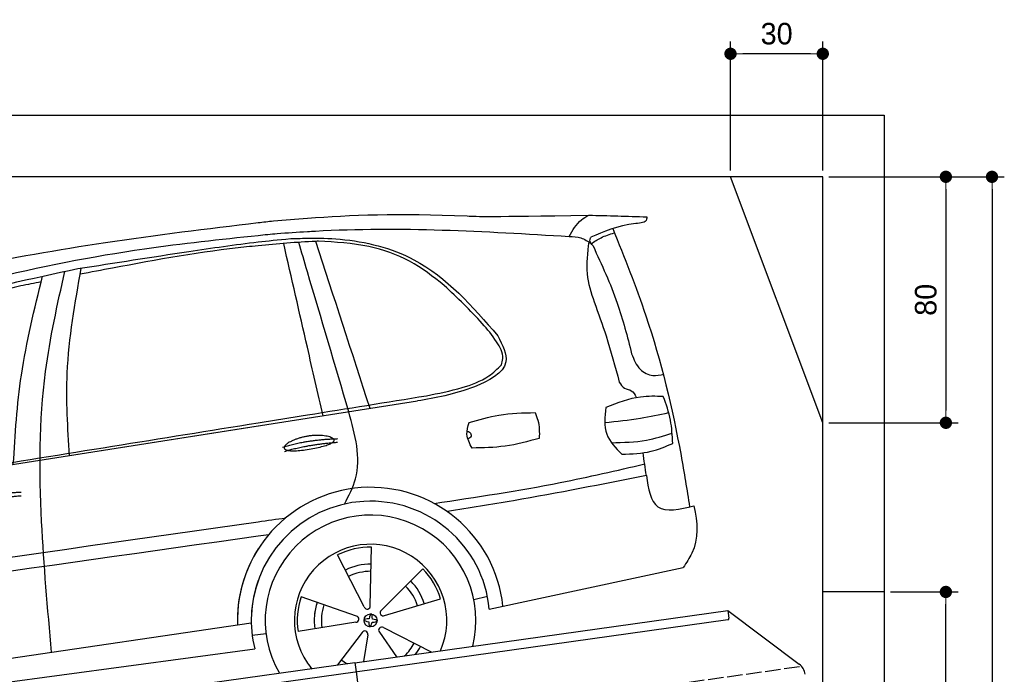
# Model space of a CAD drawing. Extents: x 13 to 6414, y -100 to 6201.
# Tile 6 of 6: x 3214 to 6414, y 4072 to 6201. Entities that reach past the tile are written whole.
import ezdxf

# ---------------------------------------------------------------- set-up
doc = ezdxf.new("R2010")
doc.units = 0
doc.header["$LTSCALE"] = 10
doc.header["$MEASUREMENT"] = 0
doc.linetypes.add('GEN3', pattern=[6.25, 5, -1.25])
doc.layers.get('0').update_dxf_attribs({"linetype": 'CONTINUOUS'})
doc.layers.get('DEFPOINTS').update_dxf_attribs({"linetype": 'CONTINUOUS'})
doc.layers.add('3', color=6, linetype='GEN3')
doc.layers.add('CAR', color=1, linetype='CONTINUOUS')
doc.layers.add('AM_0', color=7, linetype='CONTINUOUS', lineweight=30)
doc.layers.add('AM_5', color=3, linetype='CONTINUOUS', lineweight=15)
doc.dimstyles.new('KLAUS_DXF', dxfattribs={"dimscale": 20, "dimtxt": 3.5, "dimasz": 2, "dimexe": 2, "dimexo": 1, "dimgap": 1.5, "dimtad": 1, "dimlfac": 0.1, "dimdsep": 46, "dimtxsty": 'STANDARD', "dimblk": 'DOT', "dimcen": 2, "dimclrd": 256, "dimclre": 256, "dimclrt": 2, "dimadec": 0, "dimazin": 0, "dimtfac": 1, "dimtmove": 2, "dimatfit": 3, "dimfxl": 1, "dimtolj": 1, "dimarcsym": 0})

# ---------------------------------------------------------------- blocks, each defined once
blk = doc.blocks.new('_DOT')
at = {"color": 0, "linetype": 'ByBlock'}
blk.add_line((-0.5, 0), (-1, 0), dxfattribs=at)
at = {"color": 0, "linetype": 'ByBlock', "const_width": 0.5}
blk.add_lwpolyline([(-0.25, 0, 1), (0.25, 0, 1)], format="xyb", close=True, dxfattribs=at)
blk = doc.blocks.new('*D5')
at = {"layer": 'AM_5', "lineweight": -2, "transparency": 16777216}
for p, q in [((5524.1, 5710), (5524.1, 6130)), ((5824.1, 5710), (5824.1, 6130)), ((5784.1, 6090), (5564.1, 6090))]:
    blk.add_line(p, q, dxfattribs=at)
at = {"layer": 'DEFPOINTS', "color": 0, "transparency": 16777216}
for p in [(5524.1, 6090), (5524.1, 5690), (5824.1, 5690)]:
    blk.add_point(p, dxfattribs=at)
at = {"layer": 'AM_5', "lineweight": -2, "transparency": 16777216, "xscale": 40, "yscale": 40, "zscale": 40, "rotation": 180}
blk.add_blockref('_DOT', (5524.1, 6090), dxfattribs=at)
at = {"layer": 'AM_5', "lineweight": -2, "transparency": 16777216, "xscale": 40, "yscale": 40, "zscale": 40}
blk.add_blockref('_DOT', (5824.1, 6090), dxfattribs=at)
at = {"layer": 'AM_5', "color": 2, "transparency": 16777216, "insert": (5674.1, 6155), "char_height": 70, "attachment_point": 5}
blk.add_mtext('\\A1;30', dxfattribs=at)
blk = doc.blocks.new('*D7')
at = {"layer": 'AM_5', "lineweight": -2, "transparency": 16777216}
for p, q in [((5844.1, 5690), (6264.1, 5690)), ((6224.1, 5650), (6224.1, 4930)), ((5844.1, 4890), (6264.1, 4890))]:
    blk.add_line(p, q, dxfattribs=at)
at = {"layer": 'DEFPOINTS', "color": 0, "transparency": 16777216}
for p in [(5824.1, 5690), (5824.1, 4890), (6224.1, 4890)]:
    blk.add_point(p, dxfattribs=at)
at = {"layer": 'AM_5', "lineweight": -2, "transparency": 16777216, "xscale": 40, "yscale": 40, "zscale": 40}
for p, rotation in [((6224.1, 5690), 90), ((6224.1, 4890), 270)]:
    blk.add_blockref('_DOT', p, dxfattribs=dict(at, rotation=rotation))
at = {"layer": 'AM_5', "color": 2, "transparency": 16777216, "insert": (6159.1, 5290), "char_height": 70, "attachment_point": 5, "rotation": 90}
blk.add_mtext('\\A1;80', dxfattribs=at)
blk = doc.blocks.new('*D10')
at = {"layer": 'AM_5', "lineweight": -2, "transparency": 16777216}
for p, q in [((6044.1, 4340), (6264.1, 4340)), ((6224.1, 2280), (6224.1, 4300)), ((6304.1, 2240), (6184.1, 2240))]:
    blk.add_line(p, q, dxfattribs=at)
at = {"layer": 'DEFPOINTS', "color": 0, "transparency": 16777216}
for p in [(6024.1, 4340), (6224.1, 4340), (6324.1, 2240)]:
    blk.add_point(p, dxfattribs=at)
at = {"layer": 'AM_5', "lineweight": -2, "transparency": 16777216, "xscale": 40, "yscale": 40, "zscale": 40}
for p, rotation in [((6224.1, 4340), 90), ((6224.1, 2240), 270)]:
    blk.add_blockref('_DOT', p, dxfattribs=dict(at, rotation=rotation))
at = {"layer": 'AM_5', "color": 2, "transparency": 16777216, "insert": (6159.1, 3290), "char_height": 70, "attachment_point": 5, "rotation": 90}
blk.add_mtext('\\A1;210', dxfattribs=at)
blk = doc.blocks.new('*D13')
at = {"layer": 'AM_5', "lineweight": -2, "transparency": 16777216}
for p, q in [((5844.1, 5690), (6414.1, 5690)), ((6374.1, 5650), (6374.1, 2280)), ((6344.1, 2240), (6414.1, 2240))]:
    blk.add_line(p, q, dxfattribs=at)
at = {"layer": 'DEFPOINTS', "color": 0, "transparency": 16777216}
for p in [(5824.1, 5690), (6324.1, 2240), (6374.1, 2240)]:
    blk.add_point(p, dxfattribs=at)
at = {"layer": 'AM_5', "lineweight": -2, "transparency": 16777216, "xscale": 40, "yscale": 40, "zscale": 40}
for p, rotation in [((6374.1, 5690), 90), ((6374.1, 2240), 270)]:
    blk.add_blockref('_DOT', p, dxfattribs=dict(at, rotation=rotation))
at = {"layer": 'AM_5', "color": 2, "transparency": 16777216, "insert": (6309.1, 3965), "char_height": 70, "attachment_point": 5, "rotation": 90}
blk.add_mtext('\\A1;345', dxfattribs=at)
blk = doc.blocks.new('OG_car')
at = {"layer": 'CAR'}
for p, q in [((46022.7, 4682.6), (47153.8, 4860.2)), ((45061.6, 4531.7), (46636.2, 4778.9)), ((47000.7, 4194.8), (47004.6, 4385)), ((46981.1, 4190.3), (46894.3, 4359.6)), ((47036.7, 4179.5), (47170.9, 4314.4)), ((47387.5, 4183.1), (48017.8, 4318.6)), ((47337, 4215.1), (47381.3, 4225.8)), ((46955.4, 4160.7), (46775.7, 4223.2)), ((47047.1, 4162.2), (47229.2, 4217.3)), ((44640.5, 3847.7), (46613.9, 4138.9)), ((46953.7, 4140.7), (46765.8, 4110.4)), ((46616.8, 4098.5), (46661.7, 4104)), ((46973.8, 4107.1), (46893.9, 4001.7)), ((46992.3, 4099.3), (46978.8, 4012.7)), ((47030.5, 4108.1), (47086.3, 4027.8)), ((47043.7, 4123.2), (47200.5, 4043.8)), ((44649.3, 3788.6), (46624.9, 4054.7))]:
    blk.add_line(p, q, dxfattribs=at)
blk.add_circle((47001.5, 4146.6), 21.1, dxfattribs=at)
for centre, radius, start, end in [((47001.5, 4146.6), 432.9, 6.1147, 181.8976), ((47001.5, 4146.6), 387.7, 5.4095, 181.1357), ((47001.5, 4146.6), 342.5, 345.788, 210.0313), ((47001.5, 4146.6), 247.7, 336.4925, 219.2366), ((47001.5, 4146.6), 238.4, 89.2481, 116.7191), ((47001.5, 4146.6), 432.9, 147.5436, 181.8527), ((47001.5, 4146.6), 183.1, 89.3778, 116.5894), ((47001.5, 4146.6), 159.7, 89.4618, 116.5094), ((47001.5, 4146.6), 238.4, 17.2481, 44.7191), ((47001.5, 4146.6), 387.7, 160.4314, 193.723), ((47001.5, 4146.6), 159.7, 17.4604, 44.5093), ((47001.5, 4146.6), 183.1, 17.3778, 44.5894), ((47001.5, 4146.6), 238.4, 161.2481, 188.7191), ((47001.5, 4146.6), 183.1, 161.3778, 188.5894), ((47001.5, 4146.6), 183.1, 161.3778, 174.5764), ((47001.5, 4146.6), 159.7, 161.4601, 188.507), ((46990.7, 4193.6), 10.1, 199.3839, 6.5833), ((46953.4, 4150.8), 10.1, 271.3839, 78.5833), ((47042.9, 4171.4), 10.1, 127.3839, 294.5833), ((46982.6, 4102.2), 10.1, 343.3839, 150.5833), ((47037.9, 4114.9), 10.1, 55.3839, 222.5833), ((47001.5, 4146.6), 159.7, 313.864, 332.5068), ((47001.5, 4146.6), 183.1, 323.016, 332.5894), ((47001.5, 4146.6), 247.7, 214.0209, 219.944), ((47001.5, 4146.6), 159.7, 233.4577, 241.5282)]:
    blk.add_arc(centre, radius, start, end, dxfattribs=at)
for centre, major_axis, ratio, start_param, end_param in [((47001.5, 4146.6), (2, 21), 0.26044, 4.945458, 7.62088), ((47001.5, 4146.4), (-21, 2), 0.248275, 4.968287, 7.599306), ((47001.5, 4146.6), (2, 21), 0.26044, 8.106084, 10.743517), ((47001.5, 4146.4), (-21, 2), 0.248275, 8.109253, 10.739069)]:
    blk.add_ellipse(centre, major_axis=major_axis, ratio=ratio, start_param=start_param, end_param=end_param, dxfattribs=at)
for points, degree, knots in [([(45679.6, 5297.1), (45832.8, 5324.7), (46150.2, 5381.9), (46470.4, 5420.4), (46636.2, 5440.1), (46636.2, 5440.1), (46636.2, 5440.1), (46636.2, 5440.1), (46652.7, 5442.1), (46669.3, 5444), (46685.8, 5446)], 3, [0, 0, 0, 0, 466.632282, 967.371588, 967.371588, 967.371588, 967.371592, 967.371592, 967.371592, 1017.357301, 1017.357301, 1017.357301, 1017.357301]), ([(46685.8, 5446), (46722.6, 5448.8), (46759.4, 5451.7), (46796.2, 5454.5), (46796.2, 5454.5), (46796.2, 5454.5), (46796.2, 5454.5), (46934.8, 5465.2), (47114.3, 5472.5), (47383.1, 5458.6), (47710.6, 5464.6)], 3, [38.084472, 38.084472, 38.084472, 38.084472, 143.09807, 143.09807, 143.09807, 143.098779, 143.098779, 143.098779, 538.666722, 596.829105, 596.829105, 596.829105, 596.829105]), ([(47647.4, 5395.3), (47658.6, 5415.3), (47674.5, 5443.8), (47702.3, 5459.8), (47710.6, 5464.6)], 3, [0, 0, 0, 0, 66.777298, 95.11474, 95.11474, 95.11474, 95.11474]), ([(47899, 5459.1), (47899.1, 5456.2), (47899.4, 5440.2), (47811.3, 5434.2), (47759.3, 5411.1), (47717.6, 5392.5)], 3, [0, 0, 0, 0, 8.187291, 45.663788, 198.394209, 198.394209, 198.394209, 198.394209]), ([(46697.9, 5405.1), (46730.7, 5407.1), (46763.4, 5409.2), (46796.2, 5411.3), (46796.2, 5411.3), (46796.2, 5411.3), (46796.2, 5411.3), (46804.8, 5411.8), (47088, 5428.8), (47372, 5411.8), (47647.4, 5395.3)], 3, [33.974267, 33.974267, 33.974267, 33.974267, 132.453316, 132.453316, 132.453316, 132.453552, 132.453552, 132.453552, 158.309481, 983.905115, 983.905115, 983.905115, 983.905115]), ([(47788.9, 5420.9), (47826.5, 5327), (47922.2, 5088.2), (47996, 4781.7), (48029.6, 4571.8), (48038.5, 4516)], 3, [0, 0, 0, 0, 303.239039, 771.524515, 941.039833, 941.039833, 941.039833, 941.039833]), ([(44615.4, 4513.3), (44692.2, 4599.4), (44871, 4800.1), (45226.4, 5109.2), (45736.2, 5259.5), (46216.5, 5354.4), (46512.7, 5385.9), (46636.2, 5398.7), (46636.2, 5398.7), (46636.2, 5398.7), (46636.2, 5398.7), (46656.8, 5400.8), (46677.4, 5402.9), (46697.9, 5405.1)], 3, [0, 0, 0, 0, 346.68192, 807.884848, 1388.232006, 1908.996141, 2281.102326, 2281.102326, 2281.102326, 2281.10234, 2281.10234, 2281.10234, 2343.113614, 2343.113614, 2343.113614, 2343.113614]), ([(46050.2, 5290.8), (46170.3, 5309.5), (46365.3, 5340), (46560.7, 5368.7), (46636.2, 5377.3), (46636.2, 5377.3), (46636.2, 5377.3), (46636.2, 5377.3), (46667.6, 5380.9), (46699, 5384.4), (46742.1, 5388.3)], 3, [0, 0, 0, 0, 364.415294, 592.333037, 592.333037, 592.333037, 592.333317, 592.333317, 592.333317, 687.124495, 687.124495, 687.124495, 687.124495]), ([(46823.6, 5379.2), (46760.4, 5376.6), (46698.3, 5370.8), (46636.2, 5364.9), (46636.2, 5364.9), (46636.2, 5364.9), (46636.2, 5364.9), (46623.5, 5363.7), (46464.7, 5348), (46272.1, 5313.1), (46092.7, 5278.9), (46057.6, 5272.1)], 3, [9.24495, 9.24495, 9.24495, 9.24495, 196.455545, 196.455545, 196.455545, 196.455824, 196.455824, 196.455824, 234.842737, 675.336927, 782.526221, 782.526221, 782.526221, 782.526221]), ([(46742.1, 5388.3), (46752.3, 5388.5), (46774.3, 5389), (46796.2, 5389.5), (46796.2, 5389.5), (46796.2, 5389.5), (46796.2, 5389.5), (46831.5, 5390.3), (46950.1, 5387.6), (47193.7, 5327.1), (47332.5, 5167.5), (47415.3, 5072.3)], 3, [687.033533, 687.033533, 687.033533, 687.033533, 752.793386, 752.793386, 752.793386, 752.794261, 752.794261, 752.794261, 858.633344, 1107.710606, 1476.062589, 1476.062589, 1476.062589, 1476.062589]), ([(47241.1, 5235.9), (47204.8, 5264.4), (47131.5, 5321.8), (46989.1, 5370.9), (46887.2, 5376.6), (46832.1, 5379.7)], 3, [0, 0, 0, 0, 137.813386, 277.828549, 443.014315, 443.014315, 443.014315, 443.014315]), ([(47647.4, 5395.3), (47660.4, 5394.9), (47686.6, 5394.2), (47708.1, 5379.2), (47718.9, 5371.6)], 3, [0, 0, 0, 0, 38.233155, 76.758591, 76.758591, 76.758591, 76.758591]), ([(47710.6, 5377.3), (47706.3, 5342.5), (47697.9, 5276), (47718.5, 5212.4), (47728.3, 5182.1)], 3, [0, 0, 0, 0, 103.842931, 198.172455, 198.172455, 198.172455, 198.172455]), ([(47724.7, 5364.3), (47719.5, 5370.5), (47711.9, 5379.4), (47716.3, 5389.4), (47717.6, 5392.5)], 3, [0, 0, 0, 0, 21.450104, 31.11406, 31.11406, 31.11406, 31.11406]), ([(47718.9, 5371.6), (47729.2, 5378.6), (47752.3, 5394.1), (47778.8, 5402.2), (47793.4, 5406.7)], 3, [0, 0, 0, 0, 37.318817, 82.743489, 82.743489, 82.743489, 82.743489]), ([(46847, 4812), (46830.1, 4886.3), (46813.1, 4960.5), (46796.2, 5034.8), (46770.5, 5147.4), (46744.8, 5260.1), (46719.1, 5372.4)], 3, [0, 0, 0, 0, 228.459323, 228.459323, 228.459323, 575.112582, 575.112582, 575.112582, 575.112582]), ([(46930.8, 4825.2), (46886, 4977), (46841.1, 5128.8), (46796.2, 5280.7), (46786.7, 5312.9), (46777.2, 5345.1), (46768, 5376.1)], 3, [0, 0, 0, 0, 474.958313, 474.958313, 474.958313, 575.719805, 575.719805, 575.719805, 575.719805]), ([(47724.7, 5364.3), (47753, 5303.2), (47805.4, 5190), (47836.1, 5069.2), (47850.2, 5013.6)], 3, [0, 0, 0, 0, 201.438367, 373.256423, 373.256423, 373.256423, 373.256423]), ([(44854.6, 4589.7), (44898.5, 4653.1), (45003.5, 4805), (45239.8, 5032.6), (45612.4, 5197.7), (45899, 5258.6), (46050.2, 5290.8)], 3, [0, 0, 0, 0, 231.40141, 553.995069, 969.143657, 1432.987613, 1432.987613, 1432.987613, 1432.987613]), ([(45964.8, 4043.1), (45952, 4184.6), (45924.7, 4487.8), (45924, 4906.4), (45983.6, 5173.6), (46007.8, 5281.7)], 3, [0, 0, 0, 0, 426.563346, 914.171926, 1245.997244, 1245.997244, 1245.997244, 1245.997244]), ([(46022.7, 4682.6), (46017.2, 4772.2), (46004.7, 4976.9), (46040.9, 5178.9), (46061.3, 5292.5)], 3, [0, 0, 0, 0, 268.372728, 613.019755, 613.019755, 613.019755, 613.019755]), ([(45840.3, 4654), (45846.4, 4751.2), (45859.3, 4958.1), (45909.2, 5159.4), (45935.6, 5266.1)], 3, [0, 0, 0, 0, 291.549873, 620.666388, 620.666388, 620.666388, 620.666388]), ([(45864.3, 5234.6), (45752.9, 5204.5), (45566.2, 5154.1), (45286.4, 5026.3), (45096.6, 4863.7), (44966.5, 4700), (44907.7, 4623.5), (44882.5, 4590.7)], 3, [0, 0, 0, 0, 345.952761, 579.243774, 917.237575, 1082.226642, 1206.634395, 1206.634395, 1206.634395, 1206.634395]), ([(47427, 4977.4), (47428.9, 4984.5), (47436, 5010.4), (47408.9, 5060.1), (47344.8, 5137.4), (47283.8, 5195.4), (47241.1, 5235.9)], 3, [0, 0, 0, 0, 21.63267, 79.101744, 154.578408, 329.631164, 329.631164, 329.631164, 329.631164]), ([(47728.3, 5182.1), (47741.7, 5145.4), (47772.8, 5059.9), (47796.4, 4972), (47809.8, 4921.8)], 3, [0, 0, 0, 0, 117.044281, 272.808392, 272.808392, 272.808392, 272.808392]), ([(47415.3, 5072.3), (47430.7, 5042.2), (47468.5, 4968.2), (47311.9, 4887), (47212.7, 4870.2), (47153.8, 4860.2)], 3, [0, 0, 0, 0, 88.94167, 219.215963, 410.14259, 410.14259, 410.14259, 410.14259]), ([(47850.2, 5013.6), (47857.3, 4995.2), (47870, 4962.3), (47915.8, 4938.8), (47942.7, 4944.9), (47954.6, 4947.5)], 3, [0, 0, 0, 0, 57.53796, 102.857681, 138.834101, 138.834101, 138.834101, 138.834101]), ([(47182.8, 4877.1), (47221.7, 4884.8), (47291.3, 4898.6), (47377.5, 4930.2), (47413.7, 4964.8), (47427, 4977.4)], 3, [0, 0, 0, 0, 119.350241, 213.76628, 268.436981, 268.436981, 268.436981, 268.436981]), ([(47809.8, 4921.8), (47814.7, 4913.8), (47824, 4898.8), (47852.6, 4896.8), (47860.5, 4881), (47864.8, 4872.6)], 3, [0, 0, 0, 0, 26.820911, 49.860546, 76.220289, 76.220289, 76.220289, 76.220289]), ([(46636.2, 4789.3), (46689.5, 4797.8), (46742.9, 4806.4), (46796.2, 4815), (46925.1, 4835.7), (47053.9, 4856.4), (47182.8, 4877.1)], 3, [960.260796, 960.260796, 960.260796, 960.260796, 1122.314931, 1122.314931, 1122.314931, 1513.861568, 1513.861568, 1513.861568, 1513.861568]), ([(47953.1, 4874.7), (47928.2, 4875.5), (47863.9, 4877.4), (47803.7, 4853.6), (47766.7, 4839)], 3, [0, 0, 0, 0, 73.852523, 191.438564, 191.438564, 191.438564, 191.438564]), ([(47983.5, 4722.4), (47982.3, 4747.7), (47980, 4800.1), (47962.2, 4849.3), (47953.1, 4874.7)], 3, [0, 0, 0, 0, 75.744219, 156.148987, 156.148987, 156.148987, 156.148987]), ([(47766.7, 4839), (47763.2, 4808.7), (47756.4, 4749.6), (47798.2, 4707.8), (47818.6, 4687.4)], 3, [0, 0, 0, 0, 86.532332, 168.301886, 168.301886, 168.301886, 168.301886]), ([(46916.3, 4524.8), (46930.7, 4552), (46980, 4645), (46951.2, 4750.5), (46930.8, 4825.2)], 3, [0, 0, 0, 0, 90.204372, 309.16543, 309.16543, 309.16543, 309.16543]), ([(47321.7, 4789.9), (47353.8, 4799.5), (47423.7, 4820.4), (47496.7, 4821.6), (47536.2, 4822.3)], 3, [0, 0, 0, 0, 100.056023, 217.859664, 217.859664, 217.859664, 217.859664]), ([(47536.2, 4822.3), (47539.7, 4814.1), (47550.9, 4787.7), (47550.3, 4758.7), (47549.9, 4738.7)], 3, [0, 0, 0, 0, 26.6223, 85.461549, 85.461549, 85.461549, 85.461549]), ([(47763.1, 4790.1), (47801.7, 4794), (47871.5, 4800.9), (47940, 4815.8), (47970.5, 4822.4)], 3, [0, 0, 0, 0, 116.515486, 210.119493, 210.119493, 210.119493, 210.119493]), ([(47331.6, 4707.1), (47323.7, 4721.8), (47309.3, 4748.4), (47317.9, 4777.1), (47321.7, 4789.9)], 3, [0, 0, 0, 0, 47.913726, 86.500526, 86.500526, 86.500526, 86.500526]), ([(46721, 4706.9), (46719.3, 4715), (46738.5, 4733.5), (46818.6, 4762.2), (46914.5, 4739), (46889.5, 4715.3), (46747.6, 4690.3), (46722.7, 4698.8), (46721, 4706.9)], 5, [0, 0, 0, 0, 0, 0, 0.300106, 0.500106, 0.700106, 1, 1, 1, 1, 1, 1]), ([(47315, 4761.1), (47318.1, 4760.8), (47326, 4759.9), (47331.7, 4743.7), (47322.5, 4738.9), (47317.9, 4736.5)], 3, [0, 0, 0, 0, 8.907329, 23.006598, 36.718273, 36.718273, 36.718273, 36.718273]), ([(47549.9, 4738.7), (47513, 4728.6), (47441.6, 4709.1), (47367.5, 4707.7), (47331.6, 4707.1)], 3, [0, 0, 0, 0, 114.039688, 221.281955, 221.281955, 221.281955, 221.281955]), ([(47784.7, 4724.5), (47822.8, 4725.4), (47890, 4726.8), (47954, 4747), (47981.7, 4755.7)], 3, [0, 0, 0, 0, 113.538226, 200.265154, 200.265154, 200.265154, 200.265154]), ([(47818.6, 4687.4), (47850.8, 4688.3), (47908.1, 4689.8), (47960.5, 4712.4), (47983.5, 4722.4)], 3, [0, 0, 0, 0, 95.589667, 169.928556, 169.928556, 169.928556, 169.928556]), ([(47208, 4527.2), (47345, 4547.6), (47574.9, 4581.9), (47801.2, 4634.2), (47892.6, 4655.4)], 3, [0, 0, 0, 0, 415.57079, 696.786937, 696.786937, 696.786937, 696.786937]), ([(47898, 4617.5), (47754.2, 4589.2), (47539.1, 4546.9), (47322.7, 4512), (47251.1, 4500.4)], 3, [0, 0, 0, 0, 439.818353, 657.51977, 657.51977, 657.51977, 657.51977]), ([(47898, 4617.5), (47904.3, 4575.8), (47918.5, 4487.4), (48006.9, 4508.5), (48052.4, 4519.3)], 3, [310.211349, 310.211349, 310.211349, 310.211349, 420.509792, 537.407521, 537.407521, 537.407521, 537.407521]), ([(48052.4, 4519.3), (48064.9, 4465), (48068.9, 4394.4), (48028.1, 4334), (48017.8, 4318.6)], 3, [367.70262, 367.70262, 367.70262, 367.70262, 528.080439, 582.555983, 582.555983, 582.555983, 582.555983]), ([(44425.1, 4152.4), (45162.1, 4257.4), (45899.2, 4362.4), (46636.2, 4467.5), (46666, 4471.7), (46695.8, 4475.9), (46725.6, 4480.2)], 3, [0, 0, 0, 0, 2233.457513, 2233.457513, 2233.457513, 2323.713686, 2323.713686, 2323.713686, 2323.713686]), ([(46670.3, 4425.3), (46658.9, 4423.7), (46647.5, 4422.1), (46636.2, 4420.5), (45922.2, 4319.2), (45208.2, 4218), (44494.2, 4116.7)], 3, [0, 0, 0, 0, 34.394054, 34.394054, 34.394054, 2197.854588, 2197.854588, 2197.854588, 2197.854588])]:
    blk.add_open_spline(points, degree=degree, knots=knots, dxfattribs=at)
for points, degree in [([(47710.6, 5464.6), (47773.4, 5462.7), (47836.2, 5460.9), (47899, 5459.1)], 3), ([(46832.1, 5379.7), (46829.3, 5379.5), (46826.4, 5379.4), (46823.6, 5379.2)], 3), ([(46999.9, 4836), (46940.8, 5018.2), (46881.6, 5200.3), (46823.6, 5379.2)], 3), ([(45931, 5247.6), (45908.8, 5243.3), (45886.6, 5238.9), (45864.3, 5234.6)], 3), ([(45688.1, 4636.8), (46004.1, 4687.6), (46320.2, 4738.4), (46636.2, 4789.3)], 3), ([(46715.6, 4709.5), (46788.9, 4734.2), (46895.3, 4737.8)], 2), ([(46722.1, 4696.3), (46794.2, 4718.6), (46894.5, 4726.1)], 2), ([(47898, 4617.5), (47894.5, 4642.2), (47890.9, 4667), (47887.4, 4691.7)], 3), ([(45686.4, 4535.6), (45759.6, 4560.3), (45866.1, 4563.9)], 2), ([(45692.9, 4522.4), (45764.9, 4544.7), (45865.3, 4552.2)], 2)]:
    blk.add_open_spline(points, degree=degree, dxfattribs=at)

msp = doc.modelspace()

# ---------------------------------------------------------------- linework, layer by layer
for p, q in [((324.09, 5890), (6024.074, 5890)), ((6024.074, 5890), (6024.074, 2240)), ((5824.081, 5690), (524.081, 5690)), ((5824.081, 4890), (5524.081, 5690)), ((5824.081, 340), (5824.081, 5690)), ((6024.074, 4340), (5824.081, 4340)), ((4302.616, 4109.409), (5515.695, 4279.896)), ((5515.695, 4279.896), (5519.174, 4255.139)), ((5515.695, 4279.896), (5747.632, 4105.119)), ((5514.919, 4249.492), (4303.821, 4079.283)), ((3762.781, 4034.55), (4302.477, 4110.399)), ((4302.477, 4110.399), (4306.792, 4079.701)), ((4303.821, 4079.283), (3770.066, 4004.269)), ((4306.792, 4079.701), (4313.87, 4029.338))]:
    msp.add_line(p, q)
for centre, radius, start, end in [((5514.223, 4254.443), 5, 278, 8), ((5717.541, 4065.187), 50, 8, 53)]:
    msp.add_arc(centre, radius, start, end)
at = {"layer": '3'}
msp.add_line((747.49, 3394.675), (5754.898, 4098.42), dxfattribs=at)

# ---------------------------------------------------------------- block references
at = {"layer": 'AM_0'}
msp.add_blockref('OG_car', (-42647.394, 100.786), dxfattribs=at)

# ---------------------------------------------------------------- dimensions: what is measured, and where the dimension line sits
at = {"layer": 'AM_5'}
dim = msp.add_linear_dim(base=(5524.081, 6090), p1=(5824.081, 5690), p2=(5524.081, 5690), dimstyle='KLAUS_DXF', override={"dimtol": 0, "dimlim": 0, "dimtp": 0, "dimtm": 0, "dimtfac": 1, "dimtdec": 2, "dimtolj": 1, "dimtzin": 7}, dxfattribs=at)
dim.commit()
dim.dimension.update_dxf_attribs({"geometry": '*D5', "text_midpoint": (5674.081, 6155)})
for base, p1, p2, picture, middle in [((6224.074, 4890), (5824.081, 5690), (5824.081, 4890), '*D7', (6159.074, 5290)), ((6224.074, 4340), (6324.081, 2240), (6024.074, 4340), '*D10', (6159.074, 3290))]:
    dim = msp.add_linear_dim(base=base, p1=p1, p2=p2, angle=90, dimstyle='KLAUS_DXF', override={"dimtzin": 7}, dxfattribs=at)
    dim.commit()
    dim.dimension.update_dxf_attribs({"geometry": picture, "text_midpoint": middle})
dim = msp.add_linear_dim(base=(6374.074, 2240), p1=(5824.081, 5690), p2=(6324.081, 2240), angle=90, dimstyle='KLAUS_DXF', dxfattribs=at)
dim.commit()
dim.dimension.update_dxf_attribs({"geometry": '*D13', "text_midpoint": (6309.074, 3965)})

doc.saveas('drawing.dxf')
